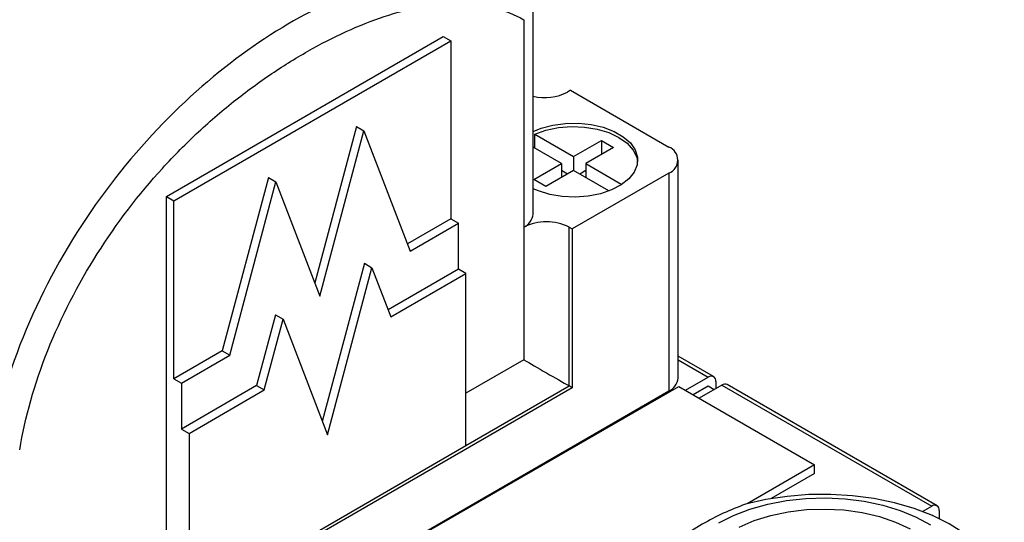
# Model space of a CAD drawing. Header units: millimetres. Extents: x 13 to 546, y 13 to 419.
# Tile 9 of 11: x 427 to 473, y 354 to 378. Entities that reach past the tile are written whole.
import ezdxf

# ---------------------------------------------------------------- set-up
doc = ezdxf.new("R2010")
doc.units = ezdxf.units.MM
doc.header["$LTSCALE"] = 2

msp = doc.modelspace()

# ---------------------------------------------------------------- linework, layer by layer
for p, q in [((451.162, 368.457), (451.162, 378.171)), ((450.723, 377.559), (450.723, 367.845)), ((433.986, 369.29), (446.954, 376.776)), ((446.954, 376.776), (447.307, 376.572)), ((434.339, 369.086), (447.307, 376.572)), ((447.307, 376.572), (447.307, 368.24)), ((452.915, 374.254), (452.773, 374.172)), ((452.915, 374.254), (457.511, 371.6)), ((442.884, 372.558), (440.936, 365.238)), ((442.884, 372.558), (443.238, 372.354)), ((441.177, 364.611), (443.238, 372.354)), ((443.238, 372.354), (445.399, 366.73)), ((451.237, 371.549), (451.237, 372.202)), ((451.237, 372.202), (453.056, 371.151)), ((453.056, 371.151), (454.354, 371.9)), ((454.354, 371.9), (454.92, 371.574)), ((454.354, 371.9), (454.354, 371.247)), ((452.491, 370.825), (451.162, 371.592)), ((453.056, 371.151), (453.056, 370.498)), ((454.92, 371.574), (453.622, 370.825)), ((451.193, 370.076), (452.491, 370.825)), ((452.491, 370.825), (452.491, 370.172)), ((453.622, 370.825), (453.622, 370.172)), ((453.622, 370.825), (455.314, 369.848)), ((457.95, 360.781), (457.95, 370.988)), ((453.056, 370.498), (451.759, 369.749)), ((452.773, 370.335), (452.491, 370.498)), ((457.511, 370.376), (452.986, 367.763)), ((454.71, 369.543), (453.056, 370.498)), ((453.622, 370.498), (453.339, 370.335)), ((457.511, 370.376), (457.511, 360.169)), ((438.762, 370.178), (436.601, 362.06)), ((436.955, 361.855), (439.116, 369.974)), ((438.762, 370.178), (439.116, 369.974)), ((439.116, 369.974), (441.177, 364.611)), ((451.759, 369.749), (451.193, 370.076)), ((433.986, 351.977), (433.986, 369.29)), ((433.986, 369.29), (434.339, 369.086)), ((434.339, 360.754), (434.339, 369.086)), ((447.307, 368.24), (445.271, 367.064)), ((445.399, 366.73), (447.661, 368.036)), ((447.307, 368.24), (447.661, 368.036)), ((447.661, 365.886), (447.661, 368.036)), ((450.723, 367.845), (450.723, 361.639)), ((452.844, 367.845), (452.986, 367.763)), ((452.844, 360.414), (452.844, 367.845)), ((452.986, 367.763), (452.986, 360.333)), ((443.26, 366.156), (441.289, 358.754)), ((443.26, 366.156), (443.613, 365.952)), ((441.53, 358.127), (443.613, 365.952)), ((443.613, 365.952), (444.497, 363.652)), ((447.661, 365.886), (444.369, 363.986)), ((444.497, 363.652), (448.014, 365.682)), ((448.014, 365.682), (447.661, 365.886)), ((448.014, 357.626), (448.014, 365.682)), ((439.094, 363.751), (438.21, 360.431)), ((438.564, 360.227), (439.448, 363.547)), ((439.094, 363.751), (439.448, 363.547)), ((439.448, 363.547), (441.53, 358.127)), ((436.601, 362.06), (434.339, 360.754)), ((436.601, 362.06), (436.955, 361.855)), ((434.693, 360.55), (436.955, 361.855)), ((450.723, 361.639), (448.014, 360.076)), ((459.607, 360.851), (457.95, 361.807)), ((457.95, 361.638), (459.357, 360.826)), ((434.339, 360.754), (434.693, 360.55)), ((434.693, 360.55), (434.693, 358.4)), ((458.296, 360.214), (459.357, 360.826)), ((459.71, 360.622), (459.71, 360.295)), ((452.986, 360.333), (425.833, 344.658)), ((457.511, 360.169), (425.833, 341.881)), ((438.21, 360.431), (434.693, 358.4)), ((435.046, 358.196), (438.564, 360.227)), ((438.21, 360.431), (438.564, 360.227)), ((445.957, 353.458), (457.978, 360.398)), ((448.014, 357.626), (452.844, 360.414)), ((452.986, 360.333), (452.844, 360.414)), ((457.978, 360.398), (464.342, 356.724)), ((458.65, 360.01), (459.357, 360.418)), ((459.993, 360.459), (458.932, 359.846)), ((459.357, 360.418), (459.639, 360.255)), ((459.993, 360.459), (469.822, 354.785)), ((470.072, 354.809), (460.243, 360.483)), ((434.693, 358.4), (435.046, 358.196)), ((435.046, 358.196), (435.046, 350.14)), ((435.046, 350.14), (448.014, 357.626)), ((464.342, 356.724), (461.174, 354.895)), ((464.342, 356.315), (464.342, 356.724)), ((464.342, 356.315), (462.309, 355.142)), ((469.397, 354.54), (469.822, 354.785)), ((470.175, 354.581), (470.175, 354.207)), ((469.822, 354.376), (469.813, 354.371)), ((469.883, 354.341), (469.822, 354.376))]:
    msp.add_line(p, q)
at = {"flags": 128}
for points in [[(451.162, 372.331), (451.534, 372.48), (452.086, 372.627), (452.677, 372.706), (453.284, 372.715), (453.882, 372.653), (454.445, 372.523), (454.952, 372.33), (455.381, 372.082), (455.715, 371.79), (455.941, 371.464), (456.048, 371.119), (456.032, 370.769), (455.895, 370.428), (455.642, 370.109), (455.282, 369.827), (454.832, 369.592), (454.309, 369.414), (453.734, 369.301), (453.132, 369.257), (452.527, 369.283), (451.943, 369.38), (451.405, 369.542), (451.162, 369.645)], [(451.237, 372.202), (451.761, 372.387), (452.34, 372.506), (452.949, 372.555), (453.562, 372.532), (454.155, 372.436), (454.701, 372.273), (455.178, 372.049), (455.566, 371.774), (455.848, 371.459), (456.013, 371.117), (456.053, 370.906)], [(459.852, 354.009), (460.545, 354.36), (461.314, 354.653), (462.143, 354.885), (463.019, 355.052), (463.925, 355.149), (464.846, 355.175), (465.764, 355.131), (466.665, 355.016), (467.53, 354.833), (468.346, 354.586), (469.097, 354.277), (469.77, 353.914)], [(472.535, 348.494), (472.884, 349.052), (473.114, 349.63), (473.222, 350.22), (473.206, 350.813), (473.066, 351.4), (472.804, 351.974), (472.424, 352.525), (471.932, 353.046), (471.334, 353.528), (470.64, 353.965), (469.86, 354.351), (469.005, 354.68), (468.087, 354.947), (467.12, 355.147), (466.119, 355.28), (465.097, 355.341), (464.069, 355.33), (463.052, 355.249), (462.059, 355.097), (461.105, 354.877)], [(460.809, 353.814), (461.512, 354.116), (462.284, 354.355), (463.107, 354.527), (463.966, 354.628), (464.84, 354.656), (465.713, 354.61), (466.564, 354.491), (467.376, 354.302), (468.132, 354.046), (468.815, 353.73)]]:
    msp.add_lwpolyline(points, dxfattribs=at)
for centre, radius, start, end in [((451.709, 376.235), 2.321, 256.3751, 297.2981), ((457.279, 370.988), 0.655, 290.7834, 69.2166), ((450.411, 368.532), 0.754, 294.3747, 354.3052), ((451.783, 365.798), 2.306, 62.6097, 117.3903), ((457.2, 360.856), 0.754, 294.3747, 354.3052), ((459.495, 360.657), 0.218, 350.786, 129.2033), ((460.139, 360.254), 0.251, 65.6929, 125.6176), ((469.96, 354.615), 0.218, 350.786, 129.2033)]:
    msp.add_arc(centre, radius, start, end)
msp.add_ellipse((451.783, 361.027), major_axis=(1.5, -0.866), ratio=0.00007, start_param=3.927031, end_param=5.497828)
msp.add_open_spline([(450.849, 378.965), (449.785, 379.569), (447.248, 380.124), (442.944, 379.142), (438.573, 376.858), (434.295, 373.434), (430.302, 368.74), (427.193, 363.109), (426.039, 359.162), (425.75, 357.301)], degree=3)
for points, knots in [([(427.118, 357.433), (427.364, 358.936), (427.814, 360.515), (429.051, 363.63), (429.841, 365.163), (431.665, 368.044), (432.7, 369.388), (434.351, 371.204), (434.918, 371.776), (436.07, 372.847), (437.24, 373.846), (438.434, 374.709), (439.633, 375.508), (440.234, 375.876), (442.036, 376.877), (443.235, 377.409), (445.578, 378.142), (446.72, 378.337), (448.866, 378.282), (449.867, 378.037), (450.723, 377.559)], [0, 0, 0, 0, 0.125, 0.125, 0.25, 0.25, 0.375, 0.375, 0.4375, 0.4375, 0.5, 0.5625, 0.5625, 0.625, 0.625, 0.75, 0.75, 0.875, 0.875, 1, 1, 1, 1]), ([(461.105, 354.877), (460.385, 354.623), (459.73, 354.319), (458.417, 353.561), (457.762, 353.109), (457.043, 352.532)], [0, 0, 0, 0, 0.5, 0.5, 1, 1, 1, 1])]:
    msp.add_open_spline(points, degree=3, knots=knots)

doc.saveas('drawing.dxf')
